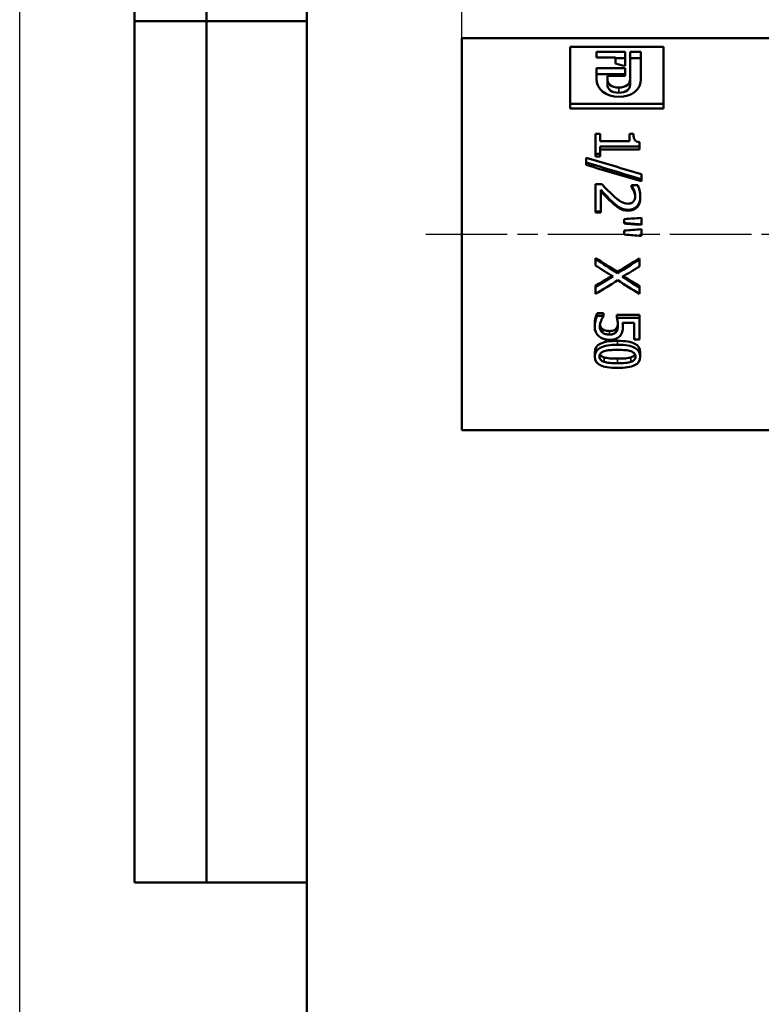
# Model space of a CAD drawing. Header units: millimetres. Extents: x -134 to 549, y -69 to 356.
# Tile 7 of 12: x 0 to 52, y 164 to 232. Entities that reach past the tile are written whole.
import ezdxf
from ezdxf.enums import TextEntityAlignment as Align

# ---------------------------------------------------------------- set-up
doc = ezdxf.new("R2010")
doc.units = ezdxf.units.MM
doc.linetypes.add('CHAIN', pattern=[0.7087, 0.4724, -0.0591, 0.1181, -0.0591])
for name, color, linetype, lineweight in [('Видимые тонкие (ГОСТ)', 7, 'Continuous', 35), ('Видимый контур (ГОСТ)', 7, 'Continuous', 50), ('Кромка (ГОСТ)', 7, 'Continuous', 50), ('Обозначение (ГОСТ)', 7, 'Continuous', 25), ('Осевая линия (ГОСТ)', 7, 'Continuous', 25), ('Размер (ГОСТ)', 7, 'Continuous', 25), ('Эскизная геометрия (ГОСТ)', 7, 'Continuous', 50)]:
    doc.layers.add(name, color=color, linetype=linetype, lineweight=lineweight)
doc.styles.get("Standard").update_dxf_attribs({"font": 'GOST Common Italic.ttf'})
doc.styles.add('Обычный текст (ГОСТ)', font='GOST Common Italic.ttf')
doc.dimstyles.new('Обычный (ГОСТ)', dxfattribs={"dimtxt": 3.5, "dimasz": 3.5, "dimexe": 1, "dimexo": 0, "dimgap": 0.5, "dimtad": 1, "dimrnd": 1e-08, "dimtxsty": 'Обычный текст (ГОСТ)', "dimblk": 'Filled-1', "dimcen": 0.09, "dimdle": 15, "dimclrd": 256, "dimclre": 256, "dimclrt": 256, "dimazin": 2, "dimtfac": 0.714286, "dimtdec": 3, "dimtmove": 0, "dimatfit": 3, "dimfxl": 1, "dimtolj": 1, "dimlwd": 25, "dimlwe": 25, "dimarcsym": 0})

# ---------------------------------------------------------------- blocks, each defined once
blk = doc.blocks.new('ГОСТ - Доп. графы 2')
at = {"layer": 'Эскизная геометрия (ГОСТ)'}
for p, q in [((-12, 0), (-12, 120)), ((-7, 0), (-7, 120)), ((-12, 60), (0, 60)), ((0, 0), (-12, 0))]:
    blk.add_line(p, q, dxfattribs=at)
at = {"layer": 'Обозначение (ГОСТ)', "lineweight": 30, "width": 0.8, "flags": 17}
for tag, p in [('Первичная_применяемость', (-3.651, 90.027)), ('Справочный_номер', (-3.551, 30.017))]:
    blk.add_attdef(tag, text='', height=3.17, rotation=90, dxfattribs=at).set_placement(p, align=Align.MIDDLE_CENTER)
blk = doc.blocks.new('Рамки ГОСТ_ граница 297x210')
at = {"layer": 'Кромка (ГОСТ)', "lineweight": 25}
blk.add_line((0, 0), (0, 297), dxfattribs=at)
at = {"layer": 'Кромка (ГОСТ)'}
blk.add_line((20, 292), (20, 5), dxfattribs=at)
blk = doc.blocks.new('Filled-1')
at = {"color": 0}
for p, q in [((0, 0), (-1, 0.143)), ((-1, 0.143), (-1, -0.143)), ((-1, 0), (0, 0)), ((-1, -0.143), (0, 0))]:
    blk.add_line(p, q, dxfattribs=at)
at = {"color": 0, "flags": 128}
blk.add_lwpolyline([(-1, -0.143), (0, 0), (-1, 0.143), (-1, -0.143)], dxfattribs=at)
at = {"color": 0}
blk.add_solid([(-1, -0.143), (0, 0), (-1, 0.143), (-1, -0.143)], dxfattribs=at)
blk = doc.blocks.new('*D8')
at = {"layer": 'Defpoints', "color": 0, "linetype": 'Continuous', "transparency": 16777216}
for p in [(90.78, 251.865), (30.78, 230.823), (90.78, 224.167)]:
    blk.add_point(p, dxfattribs=at)
at = {"layer": 'Размер (ГОСТ)', "linetype": 'Continuous', "lineweight": 25, "transparency": 16777216}
for p, q in [((30.78, 230.823), (30.78, 252.865)), ((90.78, 224.167), (90.78, 252.865)), ((34.28, 251.865), (87.28, 251.865))]:
    blk.add_line(p, q, dxfattribs=at)
at = {"layer": 'Размер (ГОСТ)', "linetype": 'Continuous', "lineweight": 25, "transparency": 16777216, "xscale": 3.5, "yscale": 3.5, "zscale": 3.5, "rotation": 180}
blk.add_blockref('Filled-1', (30.78, 251.865), dxfattribs=at)
at = {"layer": 'Размер (ГОСТ)', "linetype": 'Continuous', "lineweight": 25, "transparency": 16777216, "xscale": 3.5, "yscale": 3.5, "zscale": 3.5}
blk.add_blockref('Filled-1', (90.78, 251.865), dxfattribs=at)
at = {"layer": 'Размер (ГОСТ)', "linetype": 'Continuous', "lineweight": 25, "transparency": 16777216, "insert": (43.412, 255.865), "char_height": 3.5, "attachment_point": 1, "style": 'Обычный текст (ГОСТ)'}
blk.add_mtext('\\A1;60', dxfattribs=at)

msp = doc.modelspace()

# ---------------------------------------------------------------- linework, layer by layer
at = {"layer": 'Видимые тонкие (ГОСТ)'}
for p, q in [((41.7136, 227.0177), (41.7136, 227.3783)), ((42.3788, 218.8054), (42.3788, 218.8653)), ((41.0746, 210.4209), (41.0746, 210.1736)), ((41.6254, 209.7353), (41.6254, 209.4629)), ((40.6991, 208.5829), (40.6991, 208.2682)), ((42.5591, 208.5848), (42.5591, 208.2702)), ((41.6279, 208.4987), (41.6279, 208.181))]:
    msp.add_line(p, q, dxfattribs=at)
at = {"layer": 'Видимый контур (ГОСТ)'}
for p, q in [((30.7803, 203.5225), (30.7803, 230.8225)), ((30.7803, 230.8225), (80.7803, 230.8225)), ((38.319, 230.216), (44.819, 230.216)), ((38.319, 230.216), (38.319, 226.2503)), ((40.1574, 229.8791), (42.1547, 229.8791)), ((40.1574, 229.8791), (40.1574, 229.4656)), ((42.1547, 228.8857), (42.1547, 229.8791)), ((42.5074, 229.8791), (42.5074, 227.9675)), ((42.5074, 229.8791), (43.2612, 229.8791)), ((43.2612, 227.9761), (43.2612, 229.8791)), ((44.819, 226.2503), (44.819, 230.216)), ((41.4802, 229.4656), (40.1574, 229.4656)), ((41.4802, 229.4656), (41.4802, 229.0496)), ((42.1547, 229.4301), (41.4802, 229.4301)), ((43.2612, 229.4301), (42.5074, 229.4301)), ((40.1574, 228.7292), (42.1547, 228.7292)), ((40.1574, 228.7292), (40.1574, 227.9881)), ((42.1547, 228.1968), (42.1547, 228.7292)), ((42.1547, 228.3208), (40.1574, 228.3208)), ((40.92, 227.9675), (40.92, 228.1968)), ((42.1547, 228.1968), (40.92, 228.1968)), ((40.92, 227.586), (40.92, 227.9675)), ((42.5074, 227.586), (42.5074, 227.9675)), ((44.819, 226.2503), (38.319, 226.2503)), ((38.319, 225.9296), (38.319, 226.2503)), ((44.819, 225.9296), (38.319, 225.9296)), ((44.819, 225.9296), (44.819, 226.2503)), ((40.1039, 224.1523), (40.4151, 224.1523)), ((40.1039, 224.1523), (40.1039, 222.7727)), ((40.4151, 223.6477), (40.4151, 224.1523)), ((40.4151, 223.6477), (42.4578, 223.6477)), ((42.4578, 224.1523), (42.7369, 224.1523)), ((42.4578, 224.1523), (42.4578, 223.6477)), ((40.4151, 222.7727), (40.4151, 223.2831)), ((43.1618, 223.2831), (40.4151, 223.2831)), ((43.1618, 223.0672), (40.4151, 223.0672)), ((43.1618, 223.2831), (43.1618, 223.5771)), ((43.1618, 223.0672), (43.1618, 223.2831)), ((39.4419, 222.4963), (39.4419, 222.1625)), ((40.4151, 222.7727), (40.1039, 222.7727)), ((40.1039, 222.5748), (40.1039, 222.7727)), ((40.4151, 222.5748), (40.1039, 222.5748)), ((40.4151, 222.5748), (40.4151, 222.7727)), ((39.4419, 221.9862), (39.4419, 222.1625)), ((43.2877, 220.9877), (43.2877, 221.3365)), ((43.2877, 220.8529), (43.2877, 220.9877)), ((40.1039, 220.6512), (40.5361, 220.6512)), ((40.1039, 220.6512), (40.1039, 218.7355)), ((40.4571, 218.7355), (40.4571, 220.2652)), ((42.5986, 220.5867), (43.0333, 220.5867)), ((42.5986, 220.5867), (42.5986, 220.5643)), ((42.5986, 220.4445), (42.5986, 220.5643)), ((42.7665, 220.1559), (42.7665, 220.2652)), ((43.2161, 219.7036), (43.2161, 219.7963)), ((41.2475, 219.3655), (41.2475, 219.4458)), ((41.7687, 218.9623), (41.7687, 219.0278)), ((40.4571, 218.7355), (40.1039, 218.7355)), ((40.1039, 218.6803), (40.1039, 218.7355)), ((40.4571, 218.6803), (40.1039, 218.6803)), ((40.4571, 218.6803), (40.4571, 218.7355)), ((42.1021, 218.2129), (42.1021, 217.9344)), ((43.2877, 217.8423), (43.2877, 218.3048)), ((42.1021, 217.9075), (42.1021, 217.9344)), ((43.2877, 217.8186), (43.2877, 217.8423)), ((43.2877, 217.0437), (43.2877, 217.5071)), ((42.1021, 217.4149), (42.1021, 217.1359)), ((40.1039, 215.4939), (40.1039, 215.4324)), ((40.1039, 215.4324), (40.1039, 214.9836)), ((43.1519, 215.4645), (43.1519, 215.4019)), ((43.1519, 214.9255), (43.1519, 215.4019)), ((41.6303, 214.5356), (41.6303, 214.439)), ((40.1039, 213.5978), (40.1039, 213.4669)), ((40.1039, 213.4669), (40.1039, 213.0045)), ((43.1519, 213.5716), (43.1519, 213.4397)), ((43.1519, 213.0045), (43.1519, 213.4397)), ((40.2126, 211.6714), (40.6448, 211.6714)), ((40.2126, 211.6714), (40.2126, 211.4699)), ((40.2126, 211.4699), (40.6448, 211.4699)), ((40.6448, 211.6714), (40.6448, 211.4699)), ((40.6448, 211.4418), (40.6448, 211.4699)), ((41.5809, 211.5564), (43.1519, 211.5564)), ((41.5809, 211.5564), (41.5809, 211.3507)), ((41.5809, 211.3507), (43.1519, 211.3507)), ((43.1519, 211.5564), (43.1519, 211.3507)), ((43.1519, 209.8183), (43.1519, 211.3507)), ((40.0397, 210.9511), (40.0397, 210.7232)), ((41.5143, 210.5717), (41.5143, 210.3299)), ((42.7937, 210.9821), (41.9811, 210.9821)), ((41.9984, 210.9533), (41.9984, 210.7255)), ((42.7937, 210.9821), (42.7937, 209.8183)), ((40.5781, 210.5566), (40.5781, 210.3142)), ((43.1519, 209.8183), (42.7937, 209.8183)), ((40.0397, 208.9369), (40.0397, 208.6352)), ((43.2136, 208.9369), (43.2136, 208.6352)), ((30.7803, 203.5225), (80.7803, 203.5225))]:
    msp.add_line(p, q, dxfattribs=at)
for points in [[(42.1547, 228.8857), (41.9299, 228.9412), (41.705, 228.9958), (41.4802, 229.0496)], [(41.7185, 226.7298), (40.8228, 226.7298), (40.1574, 227.2478), (40.1574, 227.9881)], [(40.92, 227.9675), (40.92, 227.6257), (41.2047, 227.3783), (41.7136, 227.3783)], [(41.7136, 227.3783), (42.2106, 227.3783), (42.5074, 227.6257), (42.5074, 227.9675)], [(43.2612, 227.9761), (43.2612, 227.2405), (42.6228, 226.7298), (41.7185, 226.7298)], [(41.7136, 227.0177), (41.2047, 227.0177), (40.92, 227.2564), (40.92, 227.586)], [(42.5074, 227.586), (42.5074, 227.2564), (42.2106, 227.0177), (41.7136, 227.0177)], [(39.4419, 222.4963), (40.7238, 222.116), (42.0058, 221.7289), (43.2877, 221.3365)], [(43.2877, 220.9877), (42.0058, 221.3847), (40.7238, 221.7768), (39.4419, 222.1625)], [(43.2877, 220.8529), (42.0058, 221.2358), (40.7238, 221.6141), (39.4419, 221.9862)], [(42.1021, 218.2129), (42.4973, 218.2435), (42.8925, 218.2742), (43.2877, 218.3048)], [(43.2877, 217.8423), (42.8925, 217.873), (42.4973, 217.9037), (42.1021, 217.9344)], [(43.2877, 217.8186), (42.8925, 217.8483), (42.4973, 217.8779), (42.1021, 217.9075)], [(42.1021, 217.4149), (42.4973, 217.4457), (42.8925, 217.4764), (43.2877, 217.5071)], [(43.2877, 217.0437), (42.8925, 217.0744), (42.4973, 217.1051), (42.1021, 217.1359)], [(40.1039, 215.4939), (40.6127, 215.1728), (41.1215, 214.8531), (41.6303, 214.5356)], [(40.1039, 215.4324), (40.6127, 215.0996), (41.1215, 214.7681), (41.6303, 214.439)], [(41.6303, 214.5356), (42.1375, 214.8434), (42.6447, 215.1533), (43.1519, 215.4645)], [(41.6303, 214.439), (42.1375, 214.7581), (42.6447, 215.0793), (43.1519, 215.4019)], [(41.3191, 214.2133), (40.914, 214.4687), (40.509, 214.7256), (40.1039, 214.9836)], [(43.1519, 214.9255), (42.7542, 214.6777), (42.3565, 214.431), (41.9589, 214.1858)], [(40.1039, 213.5978), (40.4805, 213.8195), (40.8572, 214.0427), (41.2339, 214.2671)], [(40.1039, 213.4669), (40.509, 213.714), (40.914, 213.9629), (41.3191, 214.2133)], [(41.9589, 214.1858), (42.3565, 213.9355), (42.7542, 213.6867), (43.1519, 213.4397)], [(42.0451, 214.239), (42.414, 214.0152), (42.7829, 213.7926), (43.1519, 213.5716)], [(41.6501, 213.9584), (41.1347, 213.6376), (40.6193, 213.3194), (40.1039, 213.0045)], [(43.1519, 213.0045), (42.6513, 213.3194), (42.1507, 213.6376), (41.6501, 213.9584)], [(41.9981, 210.9821), (41.9983, 210.9722), (41.9984, 210.9626), (41.9984, 210.9533)]]:
    msp.add_open_spline(points, degree=3, dxfattribs=at)
for points, knots in [([(42.7369, 224.1523), (42.7369, 223.9637), (42.7665, 223.8226), (42.8258, 223.7318), (42.8851, 223.6411), (42.9971, 223.5892), (43.1618, 223.5771)], [0, 0, 0, 0, 1, 1, 1, 2, 2, 2, 2]), ([(41.2475, 219.4458), (41.1075, 219.5772), (40.9626, 219.7231), (40.8128, 219.8831), (40.6629, 220.0431), (40.5444, 220.1703), (40.4571, 220.2652)], [0, 0, 0, 0, 1, 1, 1, 2, 2, 2, 2]), ([(40.5361, 220.6512), (40.6629, 220.5156), (40.7852, 220.3868), (40.9029, 220.2652), (41.0207, 220.1436), (41.1429, 220.0242), (41.2697, 219.9069)], [0, 0, 0, 0, 1, 1, 1, 2, 2, 2, 2]), ([(42.7665, 220.2652), (42.7435, 220.3235), (42.7155, 220.3797), (42.6826, 220.4336), (42.6496, 220.4876), (42.6216, 220.5312), (42.5986, 220.5643)], [0, 0, 0, 0, 1, 1, 1, 2, 2, 2, 2]), ([(42.7665, 220.1559), (42.7435, 220.2122), (42.7155, 220.2663), (42.6826, 220.3184), (42.6496, 220.3705), (42.6216, 220.4125), (42.5986, 220.4445)], [0, 0, 0, 0, 1, 1, 1, 2, 2, 2, 2]), ([(42.8629, 219.8265), (42.8629, 219.9003), (42.8538, 219.9748), (42.8357, 220.05), (42.8176, 220.1252), (42.7945, 220.1969), (42.7665, 220.2652)], [0, 0, 0, 0, 1, 1, 1, 2, 2, 2, 2]), ([(43.0333, 220.5867), (43.0745, 220.5022), (43.1152, 220.384), (43.1556, 220.2315), (43.1959, 220.079), (43.2161, 219.9339), (43.2161, 219.7963)], [0, 0, 0, 0, 1, 1, 1, 2, 2, 2, 2]), ([(41.2475, 219.3655), (41.1075, 219.4922), (40.9626, 219.6329), (40.8128, 219.7873), (40.6629, 219.9416), (40.5444, 220.0644), (40.4571, 220.1559)], [0, 0, 0, 0, 1, 1, 1, 2, 2, 2, 2]), ([(41.2697, 219.9069), (41.525, 219.6708), (41.7291, 219.5086), (41.8823, 219.4218), (42.0354, 219.335), (42.1935, 219.2915), (42.3565, 219.2915)], [0, 0, 0, 0, 1, 1, 1, 2, 2, 2, 2]), ([(43.2161, 219.7963), (43.2161, 219.5061), (43.1408, 219.2777), (42.9901, 219.1128), (42.8394, 218.948), (42.6356, 218.8653), (42.3788, 218.8653)], [0, 0, 0, 0, 1, 1, 1, 2, 2, 2, 2]), ([(43.2161, 219.7036), (43.2161, 219.4237), (43.1408, 219.2033), (42.9901, 219.0443), (42.8394, 218.8852), (42.6356, 218.8054), (42.3788, 218.8054)], [0, 0, 0, 0, 1, 1, 1, 2, 2, 2, 2]), ([(42.7394, 219.4458), (42.7805, 219.4946), (42.8114, 219.551), (42.832, 219.6149), (42.8526, 219.6788), (42.8629, 219.7494), (42.8629, 219.8265)], [0, 0, 0, 0, 1, 1, 1, 2, 2, 2, 2]), ([(42.8616, 219.7797), (42.8585, 219.8355), (42.8498, 219.8917), (42.8357, 219.9483), (42.8176, 220.0209), (42.7945, 220.0901), (42.7665, 220.1559)], [0.2195194, 0.2195194, 0.2195194, 0.2195194, 1, 1, 1, 2, 2, 2, 2]), ([(41.7687, 219.0278), (41.6797, 219.0786), (41.5916, 219.1408), (41.5044, 219.2142), (41.4171, 219.2877), (41.3315, 219.3649), (41.2475, 219.4458)], [0, 0, 0, 0, 1, 1, 1, 2, 2, 2, 2]), ([(41.7687, 218.9623), (41.6797, 219.0113), (41.5916, 219.0712), (41.5044, 219.1421), (41.4171, 219.213), (41.3315, 219.2874), (41.2475, 219.3655)], [0, 0, 0, 0, 1, 1, 1, 2, 2, 2, 2]), ([(42.3788, 218.8653), (42.2585, 218.8653), (42.1482, 218.8797), (42.0478, 218.9085), (41.9473, 218.9373), (41.8543, 218.9771), (41.7687, 219.0278)], [0, 0, 0, 0, 1, 1, 1, 2, 2, 2, 2]), ([(42.3788, 218.8054), (42.2585, 218.8054), (42.1482, 218.8193), (42.0478, 218.8471), (41.9473, 218.8749), (41.8543, 218.9133), (41.7687, 218.9623)], [0, 0, 0, 0, 1, 1, 1, 2, 2, 2, 2]), ([(42.3565, 219.2915), (42.4422, 219.2915), (42.5171, 219.305), (42.5813, 219.332), (42.6455, 219.359), (42.6982, 219.3969), (42.7394, 219.4458)], [0, 0, 0, 0, 1, 1, 1, 2, 2, 2, 2]), ([(40.0397, 210.9511), (40.0397, 211.0801), (40.0557, 211.2086), (40.0878, 211.3367), (40.1199, 211.4647), (40.1615, 211.5765), (40.2126, 211.6714)], [0, 0, 0, 0, 1, 1, 1, 2, 2, 2, 2]), ([(40.0397, 210.7232), (40.0397, 210.8569), (40.0557, 210.9902), (40.0878, 211.1229), (40.1199, 211.2556), (40.1615, 211.3715), (40.2126, 211.4699)], [0, 0, 0, 0, 1, 1, 1, 2, 2, 2, 2]), ([(40.6448, 211.4418), (40.6218, 211.4122), (40.5954, 211.3697), (40.5658, 211.3145), (40.5361, 211.2594), (40.5081, 211.1985), (40.4818, 211.1322)], [0, 0, 0, 0, 1, 1, 1, 2, 2, 2, 2]), ([(41.655, 210.7871), (41.655, 210.8907), (41.6464, 210.9945), (41.6291, 211.0986), (41.6118, 211.2027), (41.5958, 211.2869), (41.5809, 211.3507)], [0, 0, 0, 0, 1, 1, 1, 2, 2, 2, 2]), ([(40.3385, 210.0427), (40.2463, 210.1194), (40.1734, 210.2152), (40.1199, 210.331), (40.0664, 210.4468), (40.0397, 210.5773), (40.0397, 210.7232)], [0, 0, 0, 0, 1, 1, 1, 2, 2, 2, 2]), ([(40.4818, 211.1322), (40.4538, 211.0565), (40.432, 210.9878), (40.4163, 210.9257), (40.4007, 210.8637), (40.3929, 210.7938), (40.3929, 210.7164)], [0, 0, 0, 0, 1, 1, 1, 2, 2, 2, 2]), ([(40.3929, 210.7164), (40.3929, 210.6404), (40.4077, 210.5671), (40.4373, 210.4964), (40.467, 210.4256), (40.5139, 210.365), (40.5781, 210.3142)], [0, 0, 0, 0, 1, 1, 1, 2, 2, 2, 2]), ([(40.4015, 210.849), (40.4088, 210.8093), (40.4208, 210.7704), (40.4373, 210.7323), (40.467, 210.664), (40.5139, 210.6055), (40.5781, 210.5566)], [0.4411366, 0.4411366, 0.4411366, 0.4411366, 1, 1, 1, 2, 2, 2, 2]), ([(41.0746, 210.4209), (41.1833, 210.4209), (41.2722, 210.4338), (41.3414, 210.4596), (41.4105, 210.4854), (41.4681, 210.5227), (41.5143, 210.5717)], [0, 0, 0, 0, 1, 1, 1, 2, 2, 2, 2]), ([(41.5143, 210.5717), (41.5653, 210.6221), (41.6015, 210.685), (41.6229, 210.7606), (41.6365, 210.8084), (41.6457, 210.8596), (41.6507, 210.9142)], [0, 0, 0, 0, 1, 1, 1, 1.6327574, 1.6327574, 1.6327574, 1.6327574]), ([(41.5143, 210.3299), (41.5653, 210.3822), (41.6015, 210.4474), (41.6229, 210.5257), (41.6443, 210.6041), (41.655, 210.6911), (41.655, 210.7871)], [0, 0, 0, 0, 1, 1, 1, 2, 2, 2, 2]), ([(41.9984, 210.7255), (41.9984, 210.5811), (41.9856, 210.4604), (41.9601, 210.3624), (41.9346, 210.2644), (41.8839, 210.1712), (41.8082, 210.0825)], [0, 0, 0, 0, 1, 1, 1, 2, 2, 2, 2]), ([(41.9811, 210.9821), (41.9877, 210.936), (41.9922, 210.8909), (41.9947, 210.8466), (41.9971, 210.8023), (41.9984, 210.762), (41.9984, 210.7255)], [0, 0, 0, 0, 1, 1, 1, 2, 2, 2, 2]), ([(41.0721, 209.803), (40.9256, 209.803), (40.7897, 209.8237), (40.6646, 209.8654), (40.5394, 209.9071), (40.4307, 209.966), (40.3385, 210.0427)], [0, 0, 0, 0, 1, 1, 1, 2, 2, 2, 2]), ([(40.5781, 210.5566), (40.639, 210.5119), (40.7098, 210.4782), (40.7905, 210.4553), (40.8712, 210.4323), (40.9659, 210.4209), (41.0746, 210.4209)], [0, 0, 0, 0, 1, 1, 1, 2, 2, 2, 2]), ([(40.5781, 210.3142), (40.639, 210.2679), (40.7098, 210.233), (40.7905, 210.2092), (40.8712, 210.1854), (40.9659, 210.1736), (41.0746, 210.1736)], [0, 0, 0, 0, 1, 1, 1, 2, 2, 2, 2]), ([(41.8082, 210.0825), (41.7324, 209.9924), (41.6369, 209.9235), (41.5217, 209.8753), (41.4064, 209.827), (41.2565, 209.803), (41.0721, 209.803)], [0, 0, 0, 0, 1, 1, 1, 2, 2, 2, 2]), ([(41.0746, 210.1736), (41.1833, 210.1736), (41.2722, 210.1869), (41.3414, 210.2137), (41.4105, 210.2404), (41.4681, 210.2791), (41.5143, 210.3299)], [0, 0, 0, 0, 1, 1, 1, 2, 2, 2, 2]), ([(40.0397, 208.9369), (40.0397, 209.2047), (40.1702, 209.4082), (40.4311, 209.5386), (40.6921, 209.669), (41.0902, 209.7353), (41.6254, 209.7353)], [0, 0, 0, 0, 1, 1, 1, 2, 2, 2, 2]), ([(40.0397, 208.6352), (40.0397, 208.9129), (40.1702, 209.1238), (40.4311, 209.259), (40.6921, 209.3941), (41.0902, 209.4629), (41.6254, 209.4629)], [0, 0, 0, 0, 1, 1, 1, 2, 2, 2, 2]), ([(41.6254, 209.7353), (42.1754, 209.7353), (42.5776, 209.6683), (42.832, 209.5366), (43.0864, 209.4048), (43.2136, 209.2021), (43.2136, 208.9369)], [0, 0, 0, 0, 1, 1, 1, 2, 2, 2, 2]), ([(41.6254, 209.4629), (42.1754, 209.4629), (42.5776, 209.3934), (42.832, 209.2569), (43.0864, 209.1203), (43.2136, 208.9102), (43.2136, 208.6352)], [0, 0, 0, 0, 1, 1, 1, 2, 2, 2, 2]), ([(41.6279, 207.853), (41.0812, 207.853), (40.6798, 207.9145), (40.4237, 208.0404), (40.1677, 208.1662), (40.0397, 208.3616), (40.0397, 208.6352)], [0, 0, 0, 0, 1, 1, 1, 2, 2, 2, 2]), ([(40.378, 208.6352), (40.378, 208.7332), (40.4064, 208.8134), (40.4633, 208.8749), (40.5201, 208.9365), (40.6012, 208.9842), (40.7066, 209.0177)], [-2, -2, -2, -2, -1, -1, -1, 0, 0, 0, 0]), ([(40.6991, 208.2682), (40.5921, 208.3014), (40.5118, 208.3476), (40.4583, 208.4072), (40.4048, 208.4669), (40.378, 208.5426), (40.378, 208.6352)], [-2, -2, -2, -2, -1, -1, -1, 0, 0, 0, 0]), ([(40.4081, 208.7909), (40.4209, 208.7639), (40.4376, 208.7393), (40.4583, 208.717), (40.5118, 208.6595), (40.5921, 208.6149), (40.6991, 208.5829)], [0.6123901, 0.6123901, 0.6123901, 0.6123901, 1, 1, 1, 2, 2, 2, 2]), ([(40.6991, 208.5829), (40.7996, 208.5522), (40.9272, 208.5305), (41.082, 208.5178), (41.2368, 208.505), (41.4187, 208.4987), (41.6279, 208.4987)], [0, 0, 0, 0, 1, 1, 1, 2, 2, 2, 2]), ([(40.7066, 209.0177), (40.8185, 209.0539), (40.9461, 209.0777), (41.0894, 209.089), (41.2327, 209.1002), (41.4113, 209.1058), (41.6254, 209.1058)], [-2, -2, -2, -2, -1, -1, -1, 0, 0, 0, 0]), ([(41.6254, 209.1058), (41.8247, 209.1058), (42.0033, 209.0995), (42.1614, 209.0869), (42.3195, 209.0742), (42.4504, 209.0504), (42.5541, 209.0156)], [-2, -2, -2, -2, -1, -1, -1, 0, 0, 0, 0]), ([(43.2136, 208.6352), (43.2136, 208.3588), (43.0819, 208.1629), (42.8184, 208.0384), (42.555, 207.9139), (42.1581, 207.853), (41.6279, 207.853)], [0, 0, 0, 0, 1, 1, 1, 2, 2, 2, 2]), ([(41.6279, 208.4987), (41.837, 208.4987), (42.0185, 208.505), (42.1725, 208.5178), (42.3265, 208.5305), (42.4553, 208.5528), (42.5591, 208.5848)], [0, 0, 0, 0, 1, 1, 1, 2, 2, 2, 2]), ([(42.5541, 209.0156), (42.6612, 208.9793), (42.7414, 208.9302), (42.795, 208.8687), (42.8485, 208.8072), (42.8752, 208.7291), (42.8752, 208.6352)], [-2, -2, -2, -2, -1, -1, -1, 0, 0, 0, 0]), ([(42.5591, 208.5848), (42.6628, 208.6168), (42.7414, 208.6607), (42.795, 208.717), (42.8157, 208.7387), (42.8324, 208.763), (42.8451, 208.7899)], [0, 0, 0, 0, 1, 1, 1, 1.3871106, 1.3871106, 1.3871106, 1.3871106]), ([(42.8752, 208.6352), (42.8752, 208.5413), (42.8485, 208.4655), (42.795, 208.4072), (42.7414, 208.349), (42.6628, 208.3034), (42.5591, 208.2702)], [-2, -2, -2, -2, -1, -1, -1, 0, 0, 0, 0]), ([(41.6279, 208.181), (41.4187, 208.181), (41.2368, 208.1876), (41.082, 208.2008), (40.9272, 208.214), (40.7996, 208.2364), (40.6991, 208.2682)], [-2, -2, -2, -2, -1, -1, -1, 0, 0, 0, 0]), ([(42.5591, 208.2702), (42.4553, 208.2371), (42.3265, 208.214), (42.1725, 208.2008), (42.0185, 208.1876), (41.837, 208.181), (41.6279, 208.181)], [-2, -2, -2, -2, -1, -1, -1, 0, 0, 0, 0])]:
    msp.add_open_spline(points, degree=3, knots=knots, dxfattribs=at)
at = {"layer": 'Осевая линия (ГОСТ)', "linetype": 'CHAIN', "ltscale": 11.993792}
msp.add_line((28.2803, 217.1725), (83.2803, 217.1725), dxfattribs=at)

# ---------------------------------------------------------------- block references
for name, p in [('Рамки ГОСТ_ граница 297x210', (0, 0)), ('ГОСТ - Доп. графы 2', (20, 172))]:
    msp.add_blockref(name, p)

# ---------------------------------------------------------------- dimensions: what is measured, and where the dimension line sits
at = {"layer": 'Размер (ГОСТ)', "linetype": 'Continuous', "lineweight": 25}
dim = msp.add_linear_dim(base=(90.7803, 251.8647), p1=(30.7803, 230.8225), p2=(90.7803, 224.1674), angle=180, dimstyle='Обычный (ГОСТ)', override={"dimgap": 0.5, "dimdec": 2, "dimtol": 0, "dimlim": 0, "dimtp": 0, "dimtm": 0, "dimtdec": 3, "dimtofl": 0, "dimatfit": 1}, dxfattribs=at)
dim.commit()
dim.dimension.update_dxf_attribs({"geometry": '*D8', "text_midpoint": (45.7803, 251.8647), "dimtype": 160})

doc.saveas('drawing.dxf')
